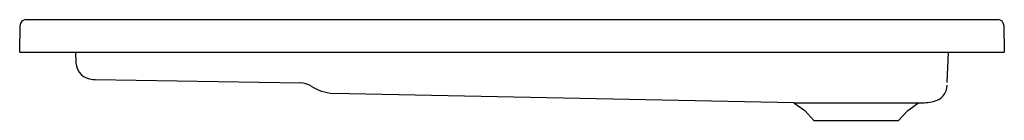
# Model space of a CAD drawing. Header units: millimetres. Extents: x 1379.98 to 1381.18, y 1970.16 to 1970.28.
import ezdxf

# ---------------------------------------------------------------- set-up
doc = ezdxf.new("R2010")
doc.units = ezdxf.units.MM
doc.layers.add('SANINDUSA', color=3, linetype='Continuous')

msp = doc.modelspace()

# ---------------------------------------------------------------- linework, layer by layer
at = {"layer": 'SANINDUSA'}
for p, q in [((1379.9841, 1970.2792), (1381.1703, 1970.2792)), ((1379.9765, 1970.2392), (1379.9771, 1970.2724)), ((1381.1773, 1970.2724), (1381.1779, 1970.2392)), ((1379.9765, 1970.2392), (1379.9815, 1970.2392)), ((1379.9815, 1970.2392), (1381.1729, 1970.2392)), ((1380.0447, 1970.2392), (1380.0452, 1970.2262)), ((1381.1084, 1970.2021), (1381.1097, 1970.2392)), ((1381.1729, 1970.2392), (1381.1779, 1970.2392)), ((1380.0657, 1970.206), (1380.0687, 1970.2059)), ((1380.0687, 1970.2059), (1380.3189, 1970.2016)), ((1380.921, 1970.177), (1380.3588, 1970.1888)), ((1380.921, 1970.177), (1380.9344, 1970.1677)), ((1380.921, 1970.177), (1381.0734, 1970.177)), ((1381.0601, 1970.1677), (1381.0734, 1970.177)), ((1380.9344, 1970.1677), (1380.9455, 1970.1557)), ((1381.0489, 1970.1557), (1381.0601, 1970.1677)), ((1380.9455, 1970.1557), (1381.0489, 1970.1557))]:
    msp.add_line(p, q, dxfattribs=at)
for centre, radius, start, end in [((1379.9841, 1970.2722), 0.007, 90, 179), ((1381.1703, 1970.2722), 0.007, 1, 90), ((1380.0661, 1970.2269), 0.0209, 182, 269), ((1380.3185, 1970.1755), 0.0261, 58.2775, 88.9998), ((1380.3637, 1970.248), 0.0594, 237.8834, 265.2298), ((1381.0874, 1970.1994), 0.0209, 281.3098, 358), ((1381.0731, 1970.2644), 0.0874, 270.2055, 282.1802)]:
    msp.add_arc(centre, radius, start, end, dxfattribs=at)

doc.saveas('drawing.dxf')
